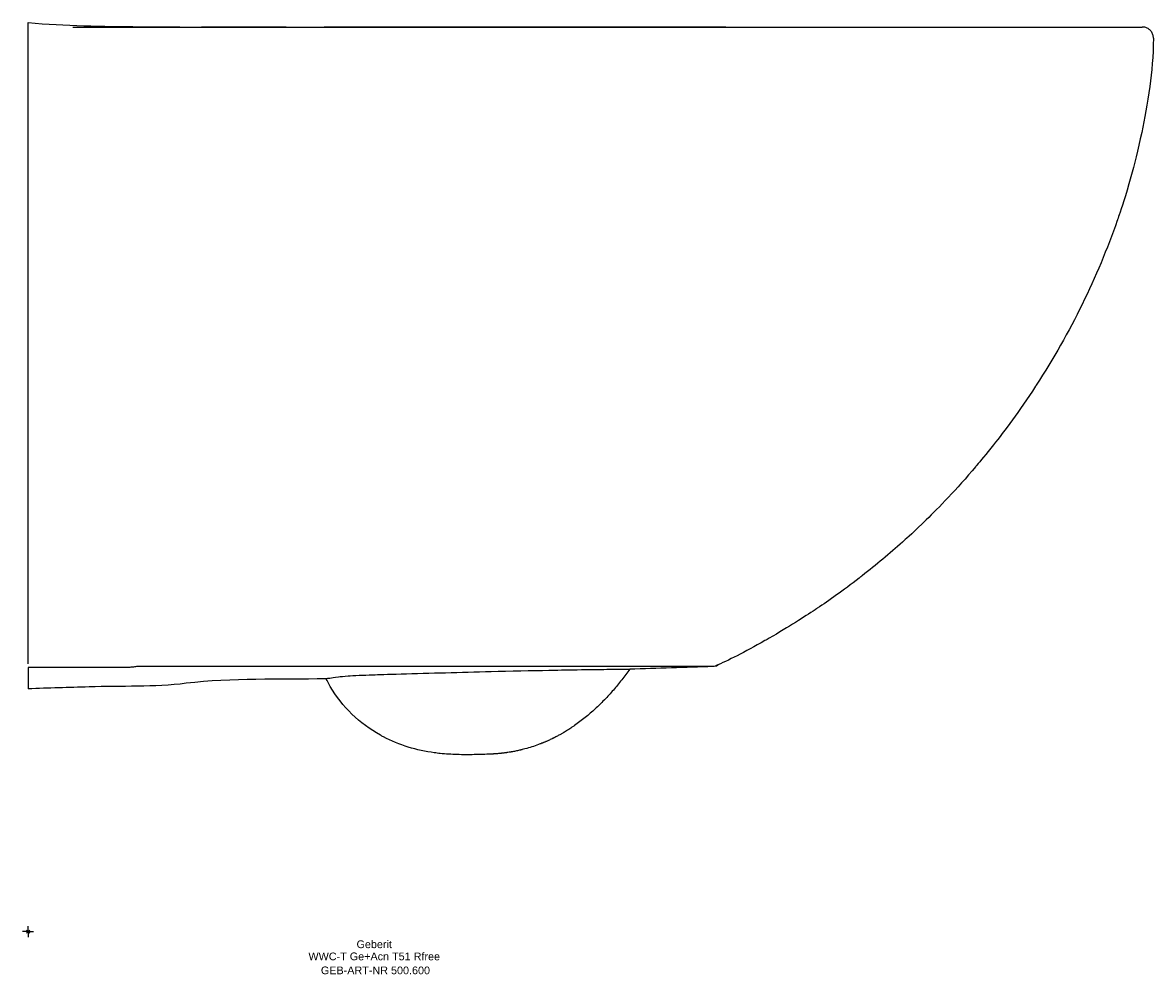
# Model space of a CAD drawing. Header units: millimetres. Extents: x -2 to 510, y -19 to 412.
import ezdxf
from ezdxf.enums import TextEntityAlignment as Align

# ---------------------------------------------------------------- set-up
doc = ezdxf.new("R2010")
doc.units = ezdxf.units.MM
doc.layers.get('0').update_dxf_attribs({"linetype": 'CONTINUOUS'})
for name, color, linetype, lineweight in [('Arbeitspunkt(DIN)', 7, 'CONTINUOUS', 25), ('GEB-ART-NR', 1, 'CONTINUOUS', 18), ('GEB-BEZUG', 2, 'CONTINUOUS', 25), ('GEB-TEXT', 5, 'CONTINUOUS', 18)]:
    doc.layers.add(name, color=color, linetype=linetype, lineweight=lineweight)
doc.layers.add('GEB-KONTUR-A', color=5, linetype='CONTINUOUS')
doc.styles.get("Standard").update_dxf_attribs({"font": 'arial.ttf'})

# ---------------------------------------------------------------- blocks, each defined once
blk = doc.blocks.new('Einfügepunkt')
at = {"layer": 'GEB-BEZUG'}
for p, q in [((-0.71, -0.71), (0.71, 0.71)), ((-0.71, 0.71), (0.71, -0.71))]:
    blk.add_line(p, q, dxfattribs=at)

msp = doc.modelspace()

# ---------------------------------------------------------------- linework, layer by layer
at = {"layer": 'Arbeitspunkt(DIN)', "ltscale": 25}
for q in [(-2.5, 0), (0, 2.5), (0, -2.5), (2.5, 0)]:
    msp.add_line((0, 0), q, dxfattribs=at)
at = {"layer": 'GEB-KONTUR-A', "ltscale": 25}
for p, q in [((0, 404.98), (0, 410)), ((316.2, 410), (316.2, 410)), ((0, 121.3), (0, 404.98)), ((79.14, 120.12), (52.25, 120.12)), ((107.06, 120.12), (102.68, 120.12)), ((208.44, 120.12), (157.31, 120.12)), ((277.44, 120.12), (244.48, 120.12)), ((307.68, 120.12), (292.14, 120.12)), ((310.4, 120.12), (292.14, 120.12))]:
    msp.add_line(p, q, dxfattribs=at)
for centre, major_axis, ratio, start_param, end_param in [((505.41, 405.98), (4.07, -1.92), 0.868376, 1.71676, 2.067938), ((505.45, 406.24), (4.01, -1.66), 0.840593, 1.298269, 1.66595), ((506.19, 405.51), (-1.66, 4.01), 0.840593, 4.617235, 4.984916), ((505.92, 405.46), (-1.92, 4.07), 0.868375, 4.215251, 4.566429)]:
    msp.add_ellipse(centre, major_axis=major_axis, ratio=ratio, start_param=start_param, end_param=end_param, dxfattribs=at)
for points, knots in [([(0, 412), (16.82, 410.53), (33.74, 410.32), (74.77, 409.9), (98.91, 409.99), (126.74, 410), (130.41, 410.01), (134.09, 410)], [0, 0, 0, 0, 5.065208, 5.065208, 12.309501, 12.309501, 13.412228, 13.412228, 13.412228, 13.412228]), ([(0, 411.27), (0, 411.37), (0, 411.46), (0, 411.8), (0, 411.99), (0, 411.99)], [3.64123, 3.64123, 3.64123, 3.64123, 5.697803, 5.697803, 11.854727, 11.854727, 11.854727, 11.854727]), ([(20.31, 410), (40.38, 410), (60.23, 410), (80.04, 410), (80.2, 410), (80.46, 410), (80.86, 410), (81.78, 410), (83.6, 410), (85.12, 410), (88.12, 410), (90.06, 410), (95.7, 410), (99.21, 410), (109.04, 410), (114.63, 410), (119.31, 410), (119.45, 410), (119.63, 410), (119.9, 410), (120.52, 410), (121.75, 410), (124.16, 410), (126.14, 410), (129.98, 410), (132.38, 410), (139.13, 410), (143.01, 410), (152.79, 410), (156.84, 410), (158.43, 410), (158.52, 410), (158.73, 410), (159.08, 410), (159.85, 410), (161.27, 410), (164.12, 410), (169.83, 410), (181.24, 410), (191.02, 410), (197.75, 410), (198.02, 410), (198.5, 410), (199.21, 410), (200.86, 410), (204.11, 410), (206.82, 410), (212.13, 410), (215.54, 410), (225.35, 410), (231.35, 410), (236.84, 410), (236.96, 410), (237.13, 410), (237.38, 410), (237.96, 410), (239.1, 410), (240.05, 410), (241.92, 410), (243.12, 410), (246.56, 410), (248.66, 410), (254.38, 410), (257.41, 410), (260.78, 410), (261.94, 410), (262.83, 410), (263.02, 410), (263.1, 410), (263.21, 410), (263.54, 410), (264.65, 410), (265.74, 410), (270.04, 410), (273.28, 410), (276.41, 410), (276.39, 410), (276.48, 410), (276.6, 410), (276.92, 410), (277.23, 410), (277.9, 410), (278.4, 410), (280.12, 410), (281.52, 410), (286.5, 410), (290.84, 410), (296.39, 410), (296.48, 410), (296.73, 410), (297.11, 410), (297.99, 410), (298.73, 410), (300.19, 410), (301.14, 410), (303.92, 410), (305.68, 410), (310.68, 410), (313.63, 410), (316.2, 410)], [0.0628445, 0.0628445, 0.0628445, 0.0628445, 0.25, 0.25, 0.2509766, 0.2509766, 0.2519531, 0.2539063, 0.2578125, 0.265625, 0.265625, 0.28125, 0.28125, 0.3125, 0.3125, 0.375, 0.375, 0.3754883, 0.3754883, 0.3759766, 0.3769531, 0.3789063, 0.3828125, 0.390625, 0.390625, 0.40625, 0.40625, 0.4375, 0.4375, 0.5, 0.5, 0.5004883, 0.5004883, 0.5019531, 0.5039063, 0.5078125, 0.515625, 0.53125, 0.5625, 0.625, 0.625, 0.6269531, 0.6269531, 0.6289063, 0.6328125, 0.640625, 0.65625, 0.65625, 0.6875, 0.6875, 0.75, 0.75, 0.7504883, 0.7504883, 0.7509766, 0.7519531, 0.7539063, 0.7578125, 0.7578125, 0.765625, 0.765625, 0.78125, 0.78125, 0.8125, 0.8125, 0.828125, 0.8320313, 0.8330078, 0.8330078, 0.8339844, 0.8339844, 0.8359375, 0.84375, 0.84375, 0.875, 0.875, 0.8759766, 0.8759766, 0.8769531, 0.8789063, 0.8828125, 0.8828125, 0.890625, 0.890625, 0.90625, 0.90625, 0.9375, 0.9375, 0.9384766, 0.9384766, 0.9394531, 0.9414063, 0.9453125, 0.9453125, 0.953125, 0.953125, 0.96875, 0.96875, 1, 1, 1, 1]), ([(316.2, 410), (311.06, 410), (304.39, 410), (296.1, 410), (295.89, 410), (295.56, 410), (295.06, 410), (293.93, 410), (292.99, 410), (291.17, 410), (290.01, 410), (286.75, 410), (284.84, 410), (279.86, 410), (277.58, 410), (276.27, 410), (276.12, 410), (275.93, 410), (275.65, 410), (274.97, 410), (273.61, 410), (272.42, 410), (269.99, 410), (267.49, 410), (264.65, 410), (263.54, 410), (263.21, 410), (263.1, 410), (263.02, 410), (262.83, 410), (262.62, 410), (261.7, 410), (260.78, 410), (255.16, 410), (247.53, 410), (236.63, 410), (236.56, 410), (236.33, 410), (235.98, 410), (235.17, 410), (233.56, 410), (230.38, 410), (227.71, 410), (222.46, 410), (219.08, 410), (209.27, 410), (203.19, 410), (197.2, 410), (196.73, 410), (195.92, 410), (194.69, 410), (191.84, 410), (186.13, 410), (174.72, 410), (164.94, 410), (150.31, 410), (142.2, 410), (134.09, 410)], [0, 0, 0, 0, 0.0625, 0.0625, 0.0634766, 0.0634766, 0.0644531, 0.0664063, 0.0703125, 0.0703125, 0.078125, 0.078125, 0.09375, 0.09375, 0.125, 0.125, 0.1259766, 0.1259766, 0.1269531, 0.1289063, 0.1328125, 0.140625, 0.140625, 0.15625, 0.1640625, 0.1660156, 0.1660156, 0.1669922, 0.1669922, 0.1679688, 0.171875, 0.171875, 0.1875, 0.1875, 0.25, 0.25, 0.2509766, 0.2509766, 0.2519531, 0.2539063, 0.2578125, 0.265625, 0.28125, 0.28125, 0.3125, 0.3125, 0.375, 0.375, 0.3789063, 0.3789063, 0.3828125, 0.390625, 0.40625, 0.4375, 0.5, 0.5, 0.5777286, 0.5777286, 0.5777286, 0.5777286]), ([(316.2, 410), (318.73, 410), (321.79, 410), (325.61, 410), (325.77, 410), (326.15, 410), (326.72, 410), (328.06, 410), (329.21, 410), (330.35, 410), (330.83, 410), (331.65, 410), (332.05, 410), (333.19, 410), (333.9, 410), (334.88, 410), (335.28, 410), (336.01, 410), (336.38, 410), (337.5, 410), (338.25, 410), (340.54, 410), (342.1, 410), (344.49, 410), (345.21, 410), (346.73, 410), (349, 410), (351.27, 410), (352.82, 410), (352.81, 410), (352.85, 410), (352.9, 410), (353.04, 410), (353.18, 410), (353.49, 410), (353.74, 410), (354.56, 410), (355.26, 410), (356.92, 410), (357.88, 410), (359.27, 410), (359.55, 410), (360.14, 410), (360.46, 410), (361.12, 410), (361.55, 410), (363.65, 410), (365.15, 410), (367.16, 410), (367.73, 410), (369.05, 410), (369.74, 410), (371.21, 410), (371.98, 410), (372.99, 410), (373.23, 410), (373.78, 410), (374.05, 410), (374.81, 410), (375.28, 410), (376.52, 410), (377.17, 410), (377.75, 410), (377.9, 410), (378.03, 410), (378.11, 410), (378.2, 410), (378.73, 410), (379.14, 410), (382.8, 410), (385.59, 410), (388.08, 410), (388.28, 410), (388.64, 410), (389.16, 410), (390.4, 410), (391.45, 410), (393.57, 410), (394.95, 410), (396.51, 410), (396.76, 410), (397.17, 410), (397.78, 410), (398.37, 410), (399.52, 410), (400.24, 410), (402.29, 410), (403.51, 410), (405.1, 410), (405.71, 410), (406.94, 410), (407.59, 410), (409.6, 410), (411.04, 410), (412.69, 410), (412.71, 410), (412.82, 410), (413, 410), (413.2, 410), (413.61, 410), (413.91, 410), (414.89, 410), (415.66, 410), (418.27, 410), (419.54, 410), (420.46, 410), (420.57, 410), (420.73, 410), (420.97, 410), (421.53, 410), (422.65, 410), (424.88, 410), (426.76, 410), (430.49, 410), (432.92, 410), (437.68, 410), (440.02, 410), (442.5, 410), (442.69, 410), (443.02, 410), (443.51, 410), (443.99, 410), (444.92, 410), (445.51, 410), (447.19, 410), (448.21, 410), (449.22, 410), (449.39, 410), (449.66, 410), (450.07, 410), (451.03, 410), (452.38, 410), (453.45, 410), (454.24, 410), (454.49, 410), (455.09, 410), (455.39, 410), (456.83, 410), (457.87, 410), (459.28, 410), (459.69, 410), (460.66, 410), (461.15, 410), (462.62, 410), (463.61, 410), (465.1, 410), (465.51, 410), (466.38, 410), (467.29, 410), (468.25, 410), (468.99, 410), (469.25, 410), (469.62, 410), (469.8, 410), (469.9, 410), (469.95, 410), (470.49, 410), (471.26, 410), (472.83, 410), (473.42, 410), (474.24, 410), (474.39, 410), (474.65, 410), (475.03, 410), (475.4, 410), (476.56, 410), (477.37, 410), (478.22, 410), (478.38, 410), (478.7, 410), (478.95, 410), (479.58, 410), (479.99, 410), (481.16, 410), (481.89, 410), (482.91, 410), (483.29, 410), (484, 410), (484.36, 410), (485.43, 410), (486.14, 410), (488.18, 410), (489.45, 410), (491.23, 410), (491.82, 410), (492.66, 410), (492.99, 410), (493.57, 410), (493.83, 410), (494.19, 410), (494.3, 410), (494.52, 410), (494.67, 410), (495.07, 410), (495.33, 410), (496.08, 410), (496.54, 410), (497.41, 410), (497.81, 410), (498.63, 410), (499.02, 410), (499.58, 410), (499.85, 410), (500.12, 410), (500.29, 410), (500.38, 410), (500.86, 410), (501.16, 410), (501.46, 410), (501.54, 410), (501.68, 410), (501.75, 410), (501.96, 410), (502.09, 410), (502.3, 410), (502.36, 410), (502.47, 410), (502.52, 410), (502.68, 410), (502.79, 410), (503.11, 410), (503.33, 410), (503.58, 410), (503.66, 410), (503.73, 410), (503.77, 410), (503.78, 410), (503.79, 410), (503.79, 410), (503.83, 410), (503.87, 410), (504.02, 410), (504.17, 410), (504.4, 410), (504.48, 410), (504.57, 410), (504.59, 410), (504.62, 410), (504.64, 410), (504.68, 410), (504.7, 410), (504.89, 410), (504.93, 410), (504.93, 410)], [0.0000001, 0.0000001, 0.0000001, 0.0000001, 0.03125, 0.03125, 0.0332031, 0.0332031, 0.0351563, 0.0390625, 0.046875, 0.046875, 0.0507813, 0.0507813, 0.0546875, 0.0546875, 0.0625, 0.0625, 0.0664063, 0.0664063, 0.0703125, 0.0703125, 0.078125, 0.078125, 0.09375, 0.09375, 0.1015625, 0.1015625, 0.109375, 0.125, 0.125, 0.1254883, 0.1254883, 0.1259766, 0.1269531, 0.1289063, 0.1289063, 0.1328125, 0.1328125, 0.140625, 0.140625, 0.1484375, 0.1484375, 0.1503906, 0.1503906, 0.1523438, 0.1523438, 0.15625, 0.15625, 0.171875, 0.171875, 0.1796875, 0.1796875, 0.1875, 0.1875, 0.1953125, 0.1953125, 0.1972656, 0.1972656, 0.1992188, 0.1992188, 0.203125, 0.203125, 0.2109375, 0.2109375, 0.2128906, 0.2138672, 0.2138672, 0.2148438, 0.2148438, 0.21875, 0.21875, 0.25, 0.25, 0.2519531, 0.2519531, 0.2539063, 0.2578125, 0.265625, 0.265625, 0.28125, 0.28125, 0.2832031, 0.2832031, 0.2851563, 0.2890625, 0.2890625, 0.296875, 0.296875, 0.3125, 0.3125, 0.3203125, 0.3203125, 0.328125, 0.328125, 0.34375, 0.34375, 0.3447266, 0.3447266, 0.3457031, 0.3476563, 0.3476563, 0.3515625, 0.3515625, 0.359375, 0.359375, 0.375, 0.375, 0.3759766, 0.3759766, 0.3769531, 0.3789063, 0.3828125, 0.390625, 0.40625, 0.40625, 0.4375, 0.4375, 0.46875, 0.46875, 0.4707031, 0.4707031, 0.4726563, 0.4765625, 0.4765625, 0.484375, 0.484375, 0.5, 0.5, 0.5019531, 0.5019531, 0.5039063, 0.5078125, 0.515625, 0.5234375, 0.5234375, 0.5273438, 0.5273438, 0.53125, 0.53125, 0.546875, 0.546875, 0.5546875, 0.5546875, 0.5625, 0.5625, 0.578125, 0.578125, 0.5859375, 0.5859375, 0.59375, 0.6015625, 0.6015625, 0.6054688, 0.6054688, 0.6074219, 0.6074219, 0.609375, 0.609375, 0.625, 0.625, 0.6328125, 0.6328125, 0.6347656, 0.6347656, 0.6367188, 0.640625, 0.640625, 0.65625, 0.65625, 0.6601563, 0.6601563, 0.6640625, 0.6640625, 0.671875, 0.671875, 0.6875, 0.6875, 0.6953125, 0.6953125, 0.703125, 0.703125, 0.71875, 0.71875, 0.75, 0.75, 0.765625, 0.765625, 0.7734375, 0.7734375, 0.78125, 0.78125, 0.7851563, 0.7851563, 0.7890625, 0.7890625, 0.796875, 0.796875, 0.8125, 0.8125, 0.828125, 0.828125, 0.84375, 0.84375, 0.8515625, 0.8554688, 0.8554688, 0.859375, 0.859375, 0.875, 0.875, 0.8789063, 0.8789063, 0.8828125, 0.8828125, 0.890625, 0.890625, 0.8945313, 0.8945313, 0.8984375, 0.8984375, 0.90625, 0.90625, 0.921875, 0.921875, 0.9257813, 0.9277344, 0.9277344, 0.9287109, 0.9287109, 0.9296875, 0.9296875, 0.9375, 0.9375, 0.953125, 0.953125, 0.9609375, 0.9609375, 0.9628906, 0.9628906, 0.9648438, 0.9648438, 0.96875, 0.96875, 1, 1, 1, 1]), ([(509.95, 404.98), (509.95, 396.84), (509.21, 389.62), (508.31, 383.05), (507.25, 375.24), (505.94, 368.34), (504.64, 362.21), (502.94, 354.21), (501.24, 347.52), (499.72, 342.04), (497.31, 333.38), (495.39, 327.71), (494.42, 324.83), (494.02, 323.66), (493.78, 322.96), (493.69, 322.72), (493.67, 322.65), (493.66, 322.62), (493.66, 322.62), (493.66, 322.62), (493.64, 322.57), (493.63, 322.53), (493.62, 322.51), (493.61, 322.49), (493.61, 322.47), (493.6, 322.44), (493.59, 322.41), (493.58, 322.39), (493.57, 322.36), (493.56, 322.34), (493.56, 322.32), (489.07, 309.39), (483.78, 296.73), (477.65, 284.25), (471.58, 271.89), (464.68, 259.71), (456.81, 247.6), (456.8, 247.57), (456.76, 247.51), (456.72, 247.46), (456.7, 247.42), (456.68, 247.39), (456.66, 247.36), (456.62, 247.29), (456.57, 247.22), (456.52, 247.15), (449.02, 235.63), (442.39, 226.81), (437.53, 220.64), (434.04, 216.21), (431.47, 213.13), (429.97, 211.37), (429.97, 211.36), (429.94, 211.32), (429.91, 211.28), (429.89, 211.27), (429.88, 211.25), (429.87, 211.24), (429.76, 211.11), (429.64, 210.97), (429.53, 210.83), (420.51, 200.18), (412.72, 192.22), (407.04, 186.67), (401.65, 181.39), (398.16, 178.28), (396.91, 177.15), (396.9, 177.14), (396.86, 177.11), (396.82, 177.07), (396.8, 177.06), (396.78, 177.04), (396.76, 177.02), (396.6, 176.87), (396.43, 176.72), (396.26, 176.57), (390.42, 171.33), (384.34, 166.24), (378.02, 161.31), (377.85, 161.18), (377.61, 161), (377.4, 160.83), (377.36, 160.8), (377.32, 160.77), (377.28, 160.74), (377.04, 160.55), (376.79, 160.36), (376.55, 160.17), (369.27, 154.56), (362.87, 150.07), (357.63, 146.54), (357.34, 146.35), (357.1, 146.18), (356.83, 146.01), (356.81, 145.99), (356.78, 145.98), (356.76, 145.96), (356.73, 145.94), (356.69, 145.92), (356.66, 145.9), (351.71, 142.59), (344.86, 138.17), (335.81, 132.96), (335.21, 132.62), (334.53, 132.22), (333.9, 131.87), (324.45, 126.49), (317.26, 122.89), (311.47, 120.39)], [0, 0, 0, 0, 0.033608, 0.033608, 0.033608, 0.073502, 0.073502, 0.073502, 0.125589, 0.125589, 0.125589, 0.207841, 0.207841, 0.207841, 0.24129, 0.24129, 0.24129, 0.25, 0.25, 0.25, 0.250337, 0.250337, 0.250337, 0.250488, 0.250488, 0.250488, 0.250762, 0.250762, 0.250762, 0.250977, 0.250977, 0.250977, 0.376144, 0.376144, 0.376144, 0.5, 0.5, 0.5, 0.500305, 0.500305, 0.500305, 0.500488, 0.500488, 0.500488, 0.500933, 0.500933, 0.500933, 0.573146, 0.573146, 0.573146, 0.625, 0.625, 0.625, 0.625173, 0.625173, 0.625173, 0.625244, 0.625244, 0.625244, 0.626053, 0.626053, 0.626053, 0.689606, 0.689606, 0.689606, 0.75, 0.75, 0.75, 0.75032, 0.75032, 0.75032, 0.750488, 0.750488, 0.750488, 0.752221, 0.752221, 0.752221, 0.8125, 0.8125, 0.8125, 0.814151, 0.814151, 0.814151, 0.814453, 0.814453, 0.814453, 0.816406, 0.816406, 0.816406, 0.875, 0.875, 0.875, 0.878213, 0.878213, 0.878213, 0.878521, 0.878521, 0.878521, 0.878906, 0.878906, 0.878906, 0.9375, 0.9375, 0.9375, 0.941406, 0.941406, 0.941406, 1, 1, 1, 1]), ([(0, 119.76), (0, 119.73), (0, 119.7), (0, 119.46), (0, 118.5), (0, 114.74), (0, 112.29), (0, 110.38), (0, 110.04), (0, 110.04)], [1.583115, 1.583115, 1.583115, 1.583115, 1.620149, 1.620149, 1.903715, 1.903715, 3.795854, 3.795854, 4.816434, 4.816434, 4.816434, 4.816434]), ([(46.02, 119.75), (46, 119.75), (45.98, 119.75), (45.95, 119.75), (45.82, 119.75), (45.68, 119.75), (45.54, 119.75), (45.13, 119.75), (44.72, 119.75), (44.31, 119.75), (43.76, 119.75), (43.22, 119.75), (42.67, 119.75), (41.58, 119.76), (40.48, 119.75), (39.39, 119.75), (38.79, 119.75), (38.18, 119.75), (37.58, 119.75), (34.32, 119.75), (31.07, 119.75), (27.81, 119.76), (27.29, 119.76), (26.78, 119.76), (26.26, 119.76), (23.85, 119.76), (21.44, 119.76), (19.03, 119.76), (16.41, 119.76), (13.78, 119.76), (11.16, 119.76), (8.8, 119.76), (6.45, 119.76), (4.09, 119.76), (2.73, 119.76), (1.36, 119.76), (0, 119.76)], [0, 0, 0, 0, 0.0015363, 0.0015363, 0.0015363, 0.0104511, 0.0104511, 0.0104511, 0.0371957, 0.0371957, 0.0371957, 0.0728551, 0.0728551, 0.0728551, 0.1441739, 0.1441739, 0.1441739, 0.1834725, 0.1834725, 0.1834725, 0.3957291, 0.3957291, 0.3957291, 0.4294492, 0.4294492, 0.4294492, 0.5865818, 0.5865818, 0.5865818, 0.7575238, 0.7575238, 0.7575238, 0.9111909, 0.9111909, 0.9111909, 0.9999998, 0.9999998, 0.9999998, 0.9999998]), ([(49.97, 120.12), (49.39, 120.11), (48.83, 120.06), (48.27, 119.98), (47.54, 119.87), (46.79, 119.77), (46.02, 119.75)], [0.00000161, 0.00000161, 0.00000161, 0.00000161, 0.00831411, 0.00831411, 0.00831411, 0.01934064, 0.01934064, 0.01934064, 0.01934064]), ([(52.25, 120.12), (51.76, 120.12), (51.26, 120.12), (50.76, 120.12), (50.61, 120.12), (50.45, 120.12), (50.29, 120.12), (50.19, 120.12), (50.08, 120.12), (49.97, 120.12)], [0.98578026, 0.98578026, 0.98578026, 0.98578026, 0.99506396, 0.99506396, 0.99506396, 0.99799752, 0.99799752, 0.99799752, 1, 1, 1, 1]), ([(102.68, 120.12), (98.44, 120.12), (94.19, 120.12), (89.95, 120.12), (86.35, 120.12), (82.74, 120.12), (79.14, 120.12)], [0.6704617, 0.6704617, 0.6704617, 0.6704617, 0.7500894, 0.7500894, 0.7500894, 0.8176887, 0.8176887, 0.8176887, 0.8176887]), ([(157.31, 120.12), (156.45, 120.12), (155.59, 120.12), (154.73, 120.12), (152.58, 120.12), (150.42, 120.12), (148.27, 120.12), (146.12, 120.12), (143.96, 120.12), (141.81, 120.12), (141.42, 120.12), (141.02, 120.12), (140.63, 120.12), (138.88, 120.12), (137.13, 120.12), (135.38, 120.12), (133.98, 120.12), (132.57, 120.12), (131.16, 120.12), (129.16, 120.12), (127.16, 120.12), (125.16, 120.12), (120.77, 120.12), (116.37, 120.12), (111.97, 120.12), (110.75, 120.12), (109.52, 120.12), (108.3, 120.12), (107.89, 120.12), (107.47, 120.12), (107.06, 120.12)], [0.3289042, 0.3289042, 0.3289042, 0.3289042, 0.3450379, 0.3450379, 0.3450379, 0.3854248, 0.3854248, 0.3854248, 0.4258175, 0.4258175, 0.4258175, 0.4332266, 0.4332266, 0.4332266, 0.4660031, 0.4660031, 0.4660031, 0.4924027, 0.4924027, 0.4924027, 0.5299251, 0.5299251, 0.5299251, 0.6123775, 0.6123775, 0.6123775, 0.6353527, 0.6353527, 0.6353527, 0.6431154, 0.6431154, 0.6431154, 0.6431154]), ([(135.01, 114.63), (135.01, 114.63), (135.35, 114.7), (137.55, 115.06), (138.74, 115.24), (141.57, 115.56), (143.01, 115.72), (146.14, 115.95), (147.72, 116.06), (151.96, 116.25), (153.94, 116.32), (158.55, 116.48), (162.88, 116.62), (175.26, 116.98), (182.65, 117.18), (196.17, 117.53), (202.81, 117.7), (209.82, 117.88)], [0.000001, 0.000001, 0.000001, 0.000001, 1.24976, 1.24976, 1.963689, 1.963689, 2.342216, 2.342216, 2.534435, 2.534435, 2.69112, 2.69112, 2.843808, 2.843808, 2.996655, 2.996655, 3.16247, 3.16247, 3.16247, 3.16247]), ([(216.49, 120.12), (209.81, 120.12), (209.55, 120.12), (209.26, 120.12), (209.04, 120.12), (208.79, 120.12), (208.58, 120.12), (208.53, 120.12), (208.48, 120.12), (208.44, 120.12)], [0.000025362, 0.000025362, 0.000025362, 0.000025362, 0.004801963, 0.004801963, 0.004801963, 0.008414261, 0.008414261, 0.008414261, 0.00920784, 0.00920784, 0.00920784, 0.00920784]), ([(209.82, 117.88), (218.14, 118.09), (228.52, 118.32), (241.75, 118.58), (245.57, 118.65), (254.22, 118.78), (258.82, 118.83), (265.49, 118.9), (268.03, 118.92), (271.95, 118.94), (272.62, 118.94), (272.62, 118.94)], [0.000586, 0.000586, 0.000586, 0.000586, 2.49652, 2.49652, 4.399631, 4.399631, 7.461554, 7.461554, 10.31157, 10.31157, 13.875868, 13.875868, 13.875868, 13.875868]), ([(272.62, 118.94), (271.45, 117.28), (270.24, 115.64), (267.77, 112.48), (266.51, 110.95), (263.93, 107.97), (262.6, 106.51), (261.15, 105.01), (261.08, 104.94), (259.7, 103.52), (258.36, 102.21), (255.5, 99.58), (254, 98.27), (250.88, 95.75), (249.27, 94.54), (247.39, 93.23), (247.16, 93.07), (246.29, 92.48), (245.64, 92.05), (244.65, 91.41), (244.15, 91.1), (243.65, 90.79), (243.43, 90.66), (243.37, 90.63), (243.26, 90.56), (243.2, 90.52), (243.1, 90.46), (243.05, 90.43), (242.91, 90.35), (242.8, 90.28), (242.61, 90.17), (242.54, 90.13), (242.34, 90.01), (242.19, 89.92), (241.86, 89.73), (241.68, 89.63), (241.31, 89.42), (241.11, 89.31), (240.69, 89.08), (240.47, 88.96), (240.01, 88.71), (239.77, 88.58), (239.26, 88.31), (239, 88.18), (238.59, 87.97), (238.46, 87.9), (238.25, 87.79), (238.16, 87.75), (237.99, 87.66), (237.9, 87.62), (237.72, 87.53), (237.63, 87.49), (237.5, 87.42), (237.46, 87.4), (237.13, 87.24), (236.86, 87.11), (236.34, 86.87), (236.09, 86.75), (235.63, 86.54), (235.41, 86.45), (235.01, 86.27), (234.82, 86.18), (234.47, 86.03), (234.31, 85.96), (234.02, 85.84), (233.88, 85.78), (233.64, 85.68), (233.54, 85.64), (233.35, 85.56), (233.27, 85.53), (233.13, 85.47), (233.08, 85.45), (233.03, 85.43), (232.99, 85.41), (232.9, 85.38), (232.86, 85.36), (232.81, 85.34), (232.79, 85.33), (232.26, 85.12), (231.75, 84.92), (229.26, 84), (227.24, 83.35), (224.77, 82.68), (224.36, 82.57), (223.83, 82.44), (223.7, 82.41), (223.43, 82.34), (223.29, 82.31), (223.02, 82.24), (222.89, 82.21), (222.71, 82.17), (222.67, 82.16), (222.02, 82.01), (221.41, 81.88), (220.24, 81.65), (219.67, 81.54), (218.97, 81.42), (218.83, 81.39), (218.24, 81.29), (217.8, 81.22), (217.26, 81.14), (217.15, 81.13), (216.97, 81.1), (216.9, 81.09), (216.75, 81.07), (216.67, 81.06), (216.5, 81.03), (216.42, 81.02), (216.31, 81.01), (216.28, 81), (215.99, 80.97), (215.75, 80.93), (215.29, 80.88), (215.07, 80.85), (214.67, 80.81), (214.48, 80.79), (214.14, 80.75), (213.98, 80.74), (213.69, 80.71), (213.55, 80.69), (213.4, 80.68), (213.36, 80.68), (213.25, 80.67), (213.2, 80.66), (213.14, 80.66), (213.13, 80.66), (212.89, 80.63), (212.66, 80.62), (212.26, 80.58), (212.1, 80.57), (211.89, 80.56), (211.85, 80.55), (211.75, 80.55), (211.7, 80.54), (211.63, 80.54), (211.59, 80.54), (211.5, 80.53), (211.45, 80.53), (211.4, 80.52), (211.39, 80.52), (211.23, 80.51), (211.08, 80.51), (210.8, 80.49), (210.67, 80.48), (210.44, 80.47), (210.34, 80.47), (210.16, 80.46), (210.08, 80.45), (209.96, 80.45), (209.91, 80.45), (209.85, 80.44), (209.83, 80.44), (209.82, 80.44)], [0, 0, 0, 0, 0.083818, 0.083818, 0.164861, 0.164861, 0.245904, 0.245904, 0.25, 0.25, 0.326947, 0.326947, 0.407991, 0.407991, 0.489034, 0.489034, 0.5, 0.5, 0.53125, 0.53125, 0.546875, 0.554688, 0.554688, 0.557114, 0.557114, 0.559619, 0.559619, 0.5625, 0.5625, 0.571631, 0.571631, 0.575914, 0.575914, 0.584955, 0.584955, 0.593919, 0.593919, 0.602801, 0.602801, 0.611549, 0.611549, 0.620216, 0.620216, 0.628758, 0.628758, 0.632813, 0.632813, 0.635123, 0.635123, 0.637351, 0.637351, 0.639576, 0.639576, 0.640625, 0.640625, 0.648239, 0.648239, 0.655701, 0.655701, 0.663083, 0.663083, 0.670396, 0.670396, 0.677649, 0.677649, 0.684995, 0.684995, 0.692142, 0.692142, 0.699587, 0.699587, 0.707031, 0.707031, 0.708984, 0.708984, 0.710316, 0.710316, 0.710938, 0.710938, 0.732167, 0.732167, 0.8125, 0.8125, 0.828125, 0.828125, 0.832979, 0.832979, 0.837725, 0.837725, 0.842424, 0.842424, 0.84375, 0.84375, 0.865339, 0.865339, 0.886502, 0.886502, 0.892119, 0.892119, 0.909366, 0.909366, 0.914063, 0.914063, 0.916563, 0.916563, 0.918823, 0.918823, 0.92101, 0.92101, 0.921875, 0.921875, 0.928929, 0.928929, 0.935979, 0.935979, 0.943021, 0.943021, 0.950044, 0.950044, 0.957031, 0.957031, 0.958984, 0.958984, 0.960694, 0.960694, 0.960938, 0.960938, 0.96875, 0.96875, 0.974916, 0.974916, 0.976563, 0.976563, 0.978516, 0.978516, 0.979492, 0.979492, 0.980357, 0.980357, 0.980469, 0.980469, 0.983547, 0.983547, 0.986708, 0.986708, 0.990031, 0.990031, 0.993334, 0.993334, 0.996673, 0.996673, 1, 1, 1, 1]), ([(244.48, 120.12), (243.52, 120.12), (242.55, 120.12), (236.36, 120.12), (230.91, 120.12), (224.94, 120.12), (224.01, 120.12), (216.49, 120.12)], [-2.078658, -2.078658, -2.078658, -2.078658, -1.795497, -1.795497, -0.277749, -0.277749, 0, 0, 0, 0]), ([(310.4, 120.12), (310.4, 120.12), (310.4, 120.12), (310.4, 120.12), (310.04, 120.12), (308.47, 120.12), (307.05, 120.12), (304.56, 120.12), (303.97, 120.12), (301.63, 120.12), (299.65, 120.12), (296.09, 120.12), (294.69, 120.12), (290.16, 120.12), (286.8, 120.12), (281.35, 120.12), (279.47, 120.12), (277.5, 120.12), (277.47, 120.12), (277.44, 120.12)], [-12.330341, -12.330341, -12.330341, -12.330341, -12.330285, -12.330285, -11.16425, -11.16425, -9.703598, -9.703598, -9.286568, -9.286568, -8.170871, -8.170871, -7.516255, -7.516255, -6.17924, -6.17924, -5.510262, -5.510262, -5.500765, -5.500765, -5.500765, -5.500765]), ([(312.73, 120.66), (312.63, 120.62), (312.54, 120.58), (311.8, 120.27), (311.09, 120.12), (310.4, 120.12)], [0.2014815, 0.2014815, 0.2014815, 0.2014815, 0.2324562, 0.2324562, 0.441228, 0.441228, 0.441228, 0.441228]), ([(135.01, 114.63), (113.88, 113.97), (92.6, 115.12), (57.05, 110.72), (42.29, 111.36), (18.41, 110.62), (9.2, 110.33), (0, 110.04)], [0, 0, 0, 0, 6.341801, 6.341801, 10.745794, 10.745794, 13.508377, 13.508377, 13.508377, 13.508377]), ([(159.62, 89.01), (154.96, 91.6), (150.56, 94.84), (142.86, 102.31), (139.57, 106.54), (136.23, 112.27), (135.6, 113.44), (135.01, 114.63)], [0, 0, 0, 0, 0.4441166, 0.4441166, 0.8882332, 0.8882332, 1, 1, 1, 1]), ([(209.82, 80.44), (207.29, 80.34), (204.73, 80.24), (199.59, 80.14), (197.01, 80.14), (191.86, 80.3), (189.28, 80.45), (185.84, 80.81), (184.96, 80.92), (180.08, 81.59), (176.13, 82.45), (168.4, 84.83), (164.62, 86.36), (160.55, 88.5), (160.08, 88.75), (159.62, 89.01)], [0, 0, 0, 0, 0.150506, 0.150506, 0.299934, 0.299934, 0.448655, 0.448655, 0.5, 0.5, 0.733708, 0.733708, 0.969361, 0.969361, 1, 1, 1, 1])]:
    msp.add_open_spline(points, degree=3, knots=knots, dxfattribs=at)
for points in [[(0, 410), (0, 410.38), (0, 410.87), (0, 411.27)], [(116.99, 410), (104.2, 410), (91.39, 410), (78.51, 410)], [(507.88, 409.04), (508.09, 408.89), (508.49, 408.55), (508.83, 408.14), (508.99, 407.93)], [(310.4, 120.12), (297.81, 119.73), (285.22, 119.33), (272.62, 118.94)]]:
    msp.add_open_spline(points, degree=3, dxfattribs=at)

# ---------------------------------------------------------------- block references
at = {"ltscale": 25}
msp.add_blockref('Einfügepunkt', (0, 0), dxfattribs=at)

# ---------------------------------------------------------------- texts
at = {"layer": 'GEB-ART-NR'}
msp.add_text('GEB-ART-NR 500.600', height=3.5, dxfattribs=at).set_placement((157.4, -19.34), align=Align.CENTER)
at = {"layer": 'GEB-TEXT'}
for s, p in [('Geberit', (156.85, -7.5)), ('WWC-T Ge+Acn T51 Rfree', (156.85, -13))]:
    msp.add_text(s, height=3.5, dxfattribs=at).set_placement(p, align=Align.CENTER)

doc.saveas('drawing.dxf')
